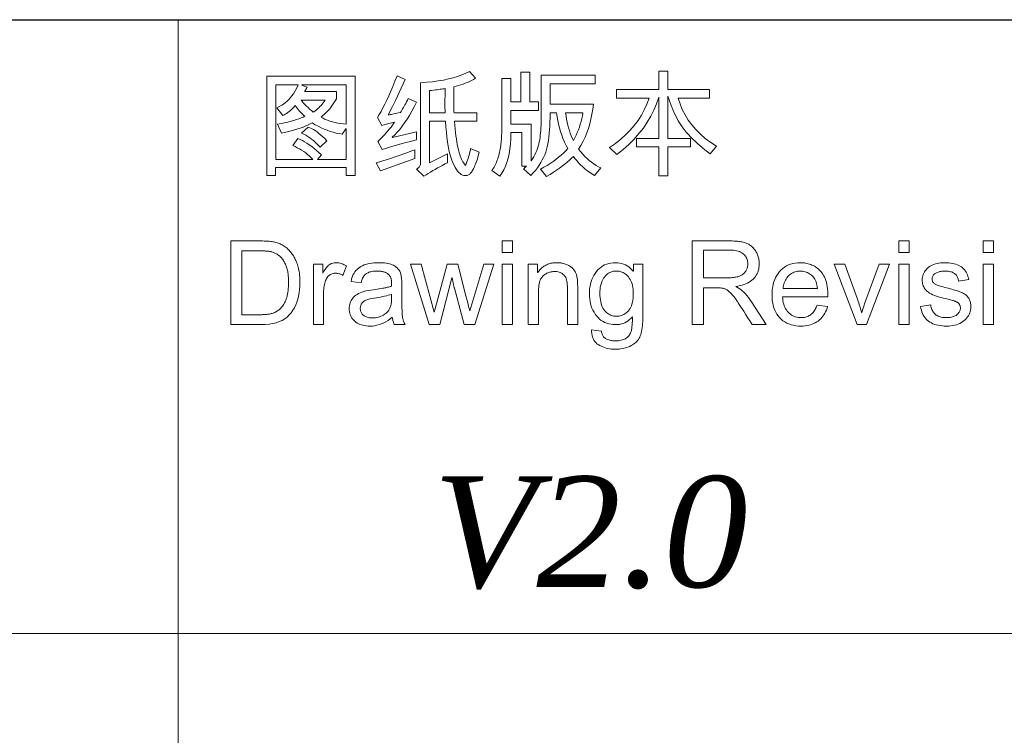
# Model space of a CAD drawing. Header units: millimetres. Extents: x 2984 to 3412, y -1556 to -1253.
# Tile 33 of 53: x 3341 to 3367, y -1512 to -1494. Entities that reach past the tile are written whole.
import ezdxf

# ---------------------------------------------------------------- set-up
doc = ezdxf.new("R2010")
doc.units = ezdxf.units.MM
doc.styles.get("Standard").update_dxf_attribs({"font": 'AcadEref.ttf'})

msp = doc.modelspace()

# ---------------------------------------------------------------- linework, layer by layer
at = {"color": 7, "lineweight": 25}
msp.add_line((3184.235, -1493.888), (3397.355, -1493.888), dxfattribs=at)
at = {"color": 7, "lineweight": 13}
for p, q in [((3345.227, -1493.888), (3345.227, -1541.408)), ((3184.228, -1509.728), (3397.355, -1509.728))]:
    msp.add_line(p, q, dxfattribs=at)
for points in [[(3352.988, -1497.309), (3352.94, -1497.502), (3352.922, -1497.549), (3352.904, -1497.592), (3352.887, -1497.632), (3352.871, -1497.67), (3352.855, -1497.704), (3352.84, -1497.735), (3352.825, -1497.762), (3352.811, -1497.787), (3352.797, -1497.809), (3352.784, -1497.827), (3352.771, -1497.843), (3352.758, -1497.858), (3352.743, -1497.87), (3352.728, -1497.881), (3352.713, -1497.891), (3352.697, -1497.898), (3352.68, -1497.904), (3352.662, -1497.909), (3352.644, -1497.911), (3352.625, -1497.912), (3352.592, -1497.909), (3352.559, -1497.899), (3352.527, -1497.882), (3352.495, -1497.859), (3352.463, -1497.83), (3352.432, -1497.793), (3352.401, -1497.751), (3352.37, -1497.701), (3352.34, -1497.645), (3352.31, -1497.583), (3352.281, -1497.513), (3352.255, -1497.434), (3352.23, -1497.348), (3352.208, -1497.253), (3352.188, -1497.15), (3352.17, -1497.038), (3352.154, -1496.918), (3352.141, -1496.79), (3352.129, -1496.654), (3352.12, -1496.509), (3351.706, -1496.509), (3351.706, -1497.583), (3352.167, -1497.348), (3352.167, -1497.577), (3352.102, -1497.611), (3352.038, -1497.646), (3351.975, -1497.68), (3351.913, -1497.714), (3351.852, -1497.749), (3351.792, -1497.783), (3351.733, -1497.818), (3351.675, -1497.853), (3351.617, -1497.888), (3351.561, -1497.924), (3351.368, -1497.747), (3351.389, -1497.735), (3351.407, -1497.721), (3351.423, -1497.707), (3351.437, -1497.691), (3351.449, -1497.674), (3351.459, -1497.657), (3351.466, -1497.638), (3351.472, -1497.618), (3351.475, -1497.597), (3351.476, -1497.575), (3351.476, -1495.513), (3351.634, -1495.502), (3351.784, -1495.487), (3351.928, -1495.467), (3352.064, -1495.444), (3352.194, -1495.417), (3352.317, -1495.386), (3352.432, -1495.351), (3352.541, -1495.312), (3352.642, -1495.27), (3352.737, -1495.223), (3352.889, -1495.398), (3352.84, -1495.427), (3352.789, -1495.455), (3352.737, -1495.481), (3352.683, -1495.505), (3352.628, -1495.528), (3352.572, -1495.549), (3352.515, -1495.569), (3352.456, -1495.587), (3352.395, -1495.604), (3352.333, -1495.619), (3352.333, -1495.735), (3352.334, -1495.84), (3352.334, -1495.934), (3352.334, -1496.018), (3352.335, -1496.09), (3352.335, -1496.152), (3352.336, -1496.202), (3352.337, -1496.242), (3352.338, -1496.27), (3352.339, -1496.288), (3352.924, -1496.288), (3352.924, -1496.509), (3352.348, -1496.509), (3352.357, -1496.612), (3352.367, -1496.709), (3352.377, -1496.8), (3352.388, -1496.885), (3352.399, -1496.964), (3352.41, -1497.038), (3352.421, -1497.106), (3352.433, -1497.167), (3352.446, -1497.224), (3352.459, -1497.274), (3352.472, -1497.32), (3352.486, -1497.365), (3352.501, -1497.407), (3352.517, -1497.447), (3352.534, -1497.486), (3352.551, -1497.522), (3352.57, -1497.556), (3352.589, -1497.588), (3352.609, -1497.619), (3352.63, -1497.647), (3352.649, -1497.603), (3352.667, -1497.559), (3352.684, -1497.515), (3352.7, -1497.471), (3352.714, -1497.427), (3352.727, -1497.383), (3352.739, -1497.339), (3352.75, -1497.296), (3352.76, -1497.252), (3352.768, -1497.209)], [(3356.126, -1497.713), (3355.964, -1497.912), (3355.896, -1497.868), (3355.831, -1497.823), (3355.769, -1497.776), (3355.709, -1497.728), (3355.653, -1497.679), (3355.6, -1497.629), (3355.55, -1497.577), (3355.503, -1497.524), (3355.458, -1497.47), (3355.417, -1497.414), (3355.369, -1497.463), (3355.317, -1497.513), (3355.26, -1497.563), (3355.198, -1497.615), (3355.131, -1497.666), (3355.059, -1497.719), (3354.983, -1497.772), (3354.902, -1497.825), (3354.817, -1497.879), (3354.726, -1497.934), (3354.57, -1497.742), (3354.657, -1497.695), (3354.74, -1497.646), (3354.819, -1497.596), (3354.895, -1497.545), (3354.967, -1497.493), (3355.035, -1497.439), (3355.1, -1497.385), (3355.161, -1497.329), (3355.219, -1497.273), (3355.273, -1497.215), (3355.228, -1497.13), (3355.187, -1497.044), (3355.15, -1496.956), (3355.116, -1496.866), (3355.085, -1496.775), (3355.058, -1496.682), (3355.035, -1496.587), (3355.015, -1496.49), (3354.998, -1496.391), (3354.985, -1496.291), (3354.817, -1496.291), (3354.817, -1496.409), (3354.814, -1496.521), (3354.809, -1496.628), (3354.803, -1496.73), (3354.794, -1496.827), (3354.784, -1496.919), (3354.772, -1497.005), (3354.759, -1497.087), (3354.743, -1497.164), (3354.725, -1497.235), (3354.705, -1497.304), (3354.68, -1497.372), (3354.65, -1497.44), (3354.617, -1497.507), (3354.579, -1497.575), (3354.536, -1497.642), (3354.489, -1497.708), (3354.438, -1497.775), (3354.382, -1497.84), (3354.322, -1497.906), (3354.135, -1497.734), (3354.145, -1497.726), (3354.153, -1497.718), (3354.161, -1497.711), (3354.169, -1497.704), (3354.176, -1497.697), (3354.183, -1497.691), (3354.189, -1497.685), (3354.195, -1497.68), (3354.2, -1497.675), (3354.205, -1497.67), (3354.09, -1497.67), (3354.09, -1496.802), (3353.805, -1496.802), (3353.802, -1496.95), (3353.793, -1497.09), (3353.778, -1497.221), (3353.758, -1497.345), (3353.732, -1497.461), (3353.701, -1497.569), (3353.665, -1497.669), (3353.623, -1497.761), (3353.575, -1497.845), (3353.522, -1497.921), (3353.315, -1497.776), (3353.335, -1497.749), (3353.354, -1497.72), (3353.372, -1497.689), (3353.39, -1497.657), (3353.407, -1497.624), (3353.423, -1497.589), (3353.438, -1497.553), (3353.453, -1497.515), (3353.467, -1497.475), (3353.48, -1497.435), (3353.492, -1497.393), (3353.503, -1497.351), (3353.513, -1497.31), (3353.523, -1497.268), (3353.531, -1497.226), (3353.538, -1497.185), (3353.545, -1497.143), (3353.55, -1497.101), (3353.555, -1497.059), (3353.558, -1497.018), (3353.561, -1496.973), (3353.564, -1496.924), (3353.566, -1496.87), (3353.568, -1496.812), (3353.57, -1496.748), (3353.571, -1496.68), (3353.573, -1496.606), (3353.573, -1496.528), (3353.574, -1496.445), (3353.574, -1496.358), (3353.574, -1495.404), (3353.805, -1495.404), (3353.805, -1496.008), (3354.066, -1496.008), (3354.066, -1495.245), (3354.294, -1495.245), (3354.294, -1496.008), (3354.521, -1496.008), (3354.521, -1496.228), (3353.805, -1496.228), (3353.805, -1496.581), (3354.328, -1496.581), (3354.328, -1497.526), (3354.363, -1497.475), (3354.394, -1497.424), (3354.423, -1497.371), (3354.449, -1497.318), (3354.473, -1497.264), (3354.493, -1497.21), (3354.511, -1497.154), (3354.526, -1497.098), (3354.539, -1497.041), (3354.549, -1496.984), (3354.557, -1496.925), (3354.564, -1496.865), (3354.57, -1496.805), (3354.575, -1496.743), (3354.58, -1496.68), (3354.584, -1496.616), (3354.587, -1496.551), (3354.589, -1496.484), (3354.59, -1496.417), (3354.591, -1496.349), (3354.591, -1495.32), (3355.976, -1495.32), (3355.976, -1495.543), (3354.82, -1495.543), (3354.82, -1496.066), (3355.936, -1496.066), (3355.919, -1496.198), (3355.898, -1496.327), (3355.872, -1496.453), (3355.841, -1496.575), (3355.805, -1496.693), (3355.764, -1496.807), (3355.718, -1496.918), (3355.668, -1497.026), (3355.613, -1497.13), (3355.553, -1497.23), (3355.606, -1497.295), (3355.661, -1497.357), (3355.716, -1497.415), (3355.772, -1497.469), (3355.829, -1497.519), (3355.887, -1497.566), (3355.946, -1497.608), (3356.005, -1497.647), (3356.065, -1497.682)], [(3359.111, -1497.155), (3358.947, -1497.348), (3358.879, -1497.296), (3358.812, -1497.244), (3358.746, -1497.19), (3358.683, -1497.136), (3358.62, -1497.08), (3358.559, -1497.024), (3358.5, -1496.967), (3358.442, -1496.908), (3358.386, -1496.849), (3358.331, -1496.788), (3358.277, -1496.724), (3358.225, -1496.654), (3358.174, -1496.577), (3358.125, -1496.495), (3358.076, -1496.405), (3358.029, -1496.31), (3357.983, -1496.208), (3357.938, -1496.099), (3357.895, -1495.985), (3357.853, -1495.864), (3357.853, -1496.953), (3358.435, -1496.953), (3358.435, -1497.172), (3357.853, -1497.172), (3357.853, -1497.915), (3357.623, -1497.915), (3357.623, -1497.172), (3357.044, -1497.172), (3357.044, -1496.953), (3357.62, -1496.953), (3357.62, -1495.887), (3357.563, -1496.056), (3357.496, -1496.219), (3357.416, -1496.379), (3357.325, -1496.533), (3357.223, -1496.683), (3357.109, -1496.828), (3356.984, -1496.968), (3356.848, -1497.104), (3356.699, -1497.236), (3356.54, -1497.362), (3356.353, -1497.183), (3356.501, -1497.081), (3356.638, -1496.973), (3356.765, -1496.86), (3356.883, -1496.741), (3356.989, -1496.616), (3357.086, -1496.487), (3357.172, -1496.351), (3357.248, -1496.21), (3357.314, -1496.063), (3357.369, -1495.911), (3356.531, -1495.911), (3356.531, -1495.692), (3357.623, -1495.692), (3357.623, -1495.217), (3357.853, -1495.217), (3357.853, -1495.692), (3358.93, -1495.692), (3358.93, -1495.911), (3358.124, -1495.911), (3358.17, -1496.061), (3358.228, -1496.205), (3358.298, -1496.344), (3358.379, -1496.476), (3358.472, -1496.604), (3358.577, -1496.725), (3358.693, -1496.841), (3358.821, -1496.951), (3358.96, -1497.056)], [(3349.79, -1497.912), (3349.56, -1497.912), (3349.56, -1497.704), (3347.735, -1497.704), (3347.735, -1497.912), (3347.508, -1497.912), (3347.508, -1495.347), (3349.79, -1495.347)], [(3351.374, -1496.988), (3351.279, -1497.012), (3351.185, -1497.036), (3351.093, -1497.06), (3351.002, -1497.084), (3350.912, -1497.108), (3350.824, -1497.133), (3350.737, -1497.157), (3350.651, -1497.182), (3350.567, -1497.207), (3350.484, -1497.233), (3350.375, -1497.031), (3350.434, -1496.971), (3350.49, -1496.913), (3350.542, -1496.858), (3350.59, -1496.804), (3350.635, -1496.753), (3350.676, -1496.704), (3350.714, -1496.657), (3350.749, -1496.613), (3350.78, -1496.57), (3350.807, -1496.53), (3350.768, -1496.539), (3350.731, -1496.548), (3350.695, -1496.557), (3350.66, -1496.566), (3350.627, -1496.576), (3350.595, -1496.585), (3350.564, -1496.594), (3350.534, -1496.603), (3350.506, -1496.612), (3350.478, -1496.621), (3350.363, -1496.412), (3350.409, -1496.337), (3350.456, -1496.254), (3350.504, -1496.164), (3350.553, -1496.067), (3350.603, -1495.963), (3350.654, -1495.852), (3350.706, -1495.733), (3350.76, -1495.608), (3350.815, -1495.475), (3350.87, -1495.335), (3351.075, -1495.429), (3351.024, -1495.546), (3350.975, -1495.656), (3350.927, -1495.762), (3350.881, -1495.862), (3350.837, -1495.956), (3350.794, -1496.045), (3350.752, -1496.128), (3350.713, -1496.206), (3350.674, -1496.279), (3350.637, -1496.346), (3350.653, -1496.343), (3350.671, -1496.34), (3350.694, -1496.336), (3350.72, -1496.331), (3350.75, -1496.325), (3350.783, -1496.319), (3350.821, -1496.311), (3350.861, -1496.302), (3350.906, -1496.293), (3350.954, -1496.282), (3350.973, -1496.254), (3350.993, -1496.223), (3351.012, -1496.191), (3351.032, -1496.157), (3351.052, -1496.122), (3351.072, -1496.085), (3351.093, -1496.046), (3351.114, -1496.006), (3351.135, -1495.964), (3351.156, -1495.92), (3351.371, -1496.017), (3351.311, -1496.137), (3351.249, -1496.25), (3351.188, -1496.357), (3351.126, -1496.457), (3351.063, -1496.551), (3351, -1496.638), (3350.937, -1496.718), (3350.873, -1496.793), (3350.808, -1496.861), (3350.744, -1496.922), (3350.749, -1496.929), (3351.374, -1496.783)], [(3349.56, -1497.496), (3349.56, -1496.693), (3349.555, -1496.693), (3349.454, -1496.841), (3349.377, -1496.828), (3349.3, -1496.812), (3349.222, -1496.793), (3349.145, -1496.769), (3349.068, -1496.742), (3348.99, -1496.711), (3348.912, -1496.677), (3348.835, -1496.639), (3348.757, -1496.597), (3348.679, -1496.552), (3348.631, -1496.578), (3348.576, -1496.604), (3348.514, -1496.63), (3348.446, -1496.657), (3348.37, -1496.683), (3348.288, -1496.71), (3348.199, -1496.736), (3348.103, -1496.763), (3348.001, -1496.79), (3347.891, -1496.817), (3347.781, -1496.587), (3347.878, -1496.569), (3347.969, -1496.549), (3348.054, -1496.529), (3348.134, -1496.509), (3348.207, -1496.488), (3348.275, -1496.467), (3348.338, -1496.445), (3348.394, -1496.423), (3348.445, -1496.4), (3348.489, -1496.377), (3348.466, -1496.358), (3348.443, -1496.337), (3348.419, -1496.315), (3348.395, -1496.291), (3348.371, -1496.264), (3348.346, -1496.236), (3348.32, -1496.206), (3348.295, -1496.174), (3348.268, -1496.14), (3348.242, -1496.104), (3348.211, -1496.139), (3348.181, -1496.172), (3348.15, -1496.203), (3348.118, -1496.231), (3348.086, -1496.258), (3348.053, -1496.283), (3348.021, -1496.305), (3347.987, -1496.326), (3347.953, -1496.344), (3347.919, -1496.36), (3347.767, -1496.159), (3347.842, -1496.122), (3347.913, -1496.081), (3347.979, -1496.034), (3348.041, -1495.983), (3348.098, -1495.926), (3348.15, -1495.865), (3348.199, -1495.798), (3348.243, -1495.726), (3348.282, -1495.65), (3348.317, -1495.568), (3347.738, -1495.568), (3347.738, -1497.496), (3348.7, -1497.496), (3348.655, -1497.451), (3348.609, -1497.408), (3348.561, -1497.367), (3348.512, -1497.327), (3348.461, -1497.29), (3348.408, -1497.255), (3348.353, -1497.222), (3348.296, -1497.19), (3348.238, -1497.161), (3348.178, -1497.134), (3348.308, -1496.956), (3348.367, -1496.98), (3348.426, -1497.008), (3348.485, -1497.04), (3348.546, -1497.076), (3348.606, -1497.116), (3348.668, -1497.16), (3348.729, -1497.208), (3348.792, -1497.26), (3348.855, -1497.316), (3348.918, -1497.376), (3348.821, -1497.496)], [(3349.56, -1496.581), (3349.56, -1495.568), (3348.414, -1495.568), (3348.414, -1495.574), (3348.547, -1495.631), (3348.542, -1495.64), (3348.538, -1495.65), (3348.533, -1495.66), (3348.527, -1495.67), (3348.521, -1495.681), (3348.515, -1495.693), (3348.508, -1495.705), (3348.501, -1495.717), (3348.494, -1495.73), (3348.486, -1495.743), (3349.304, -1495.743), (3349.304, -1495.93), (3349.274, -1495.984), (3349.242, -1496.036), (3349.207, -1496.087), (3349.171, -1496.137), (3349.132, -1496.185), (3349.092, -1496.231), (3349.049, -1496.276), (3349.005, -1496.32), (3348.958, -1496.362), (3348.909, -1496.403), (3348.963, -1496.432), (3349.019, -1496.459), (3349.077, -1496.483), (3349.139, -1496.505), (3349.202, -1496.524), (3349.269, -1496.54), (3349.338, -1496.554), (3349.409, -1496.566), (3349.484, -1496.575)], [(3352.114, -1495.664), (3352.085, -1495.668), (3352.054, -1495.673), (3352.02, -1495.678), (3351.983, -1495.683), (3351.944, -1495.688), (3351.902, -1495.694), (3351.857, -1495.7), (3351.809, -1495.705), (3351.759, -1495.712), (3351.706, -1495.718), (3351.706, -1496.288), (3352.109, -1496.288), (3352.109, -1496.267), (3352.108, -1496.246), (3352.107, -1496.224), (3352.107, -1496.201), (3352.106, -1496.178), (3352.106, -1496.155), (3352.105, -1496.132), (3352.105, -1496.108), (3352.105, -1496.083), (3352.105, -1496.058), (3352.105, -1496.028), (3352.105, -1495.995), (3352.106, -1495.96), (3352.106, -1495.924), (3352.107, -1495.885), (3352.108, -1495.845), (3352.109, -1495.802), (3352.111, -1495.758), (3352.112, -1495.712)], [(3349.017, -1495.963), (3348.395, -1495.963), (3348.409, -1495.983), (3348.426, -1496.005), (3348.448, -1496.03), (3348.473, -1496.058), (3348.503, -1496.088), (3348.536, -1496.12), (3348.573, -1496.155), (3348.615, -1496.192), (3348.66, -1496.231), (3348.709, -1496.274), (3348.746, -1496.247), (3348.781, -1496.22), (3348.815, -1496.191), (3348.848, -1496.162), (3348.879, -1496.131), (3348.909, -1496.099), (3348.938, -1496.067), (3348.966, -1496.033), (3348.992, -1495.998)], [(3355.665, -1496.291), (3355.215, -1496.291), (3355.228, -1496.374), (3355.242, -1496.455), (3355.258, -1496.533), (3355.275, -1496.608), (3355.295, -1496.681), (3355.316, -1496.751), (3355.338, -1496.819), (3355.363, -1496.884), (3355.389, -1496.947), (3355.417, -1497.007), (3355.453, -1496.939), (3355.487, -1496.87), (3355.518, -1496.8), (3355.547, -1496.73), (3355.573, -1496.659), (3355.596, -1496.587), (3355.617, -1496.514), (3355.635, -1496.441), (3355.651, -1496.366)], [(3349.059, -1497.01), (3348.887, -1497.18), (3348.846, -1497.133), (3348.803, -1497.089), (3348.759, -1497.047), (3348.713, -1497.007), (3348.666, -1496.969), (3348.617, -1496.934), (3348.567, -1496.9), (3348.516, -1496.869), (3348.463, -1496.841), (3348.408, -1496.814), (3348.573, -1496.657), (3348.618, -1496.674), (3348.664, -1496.696), (3348.71, -1496.722), (3348.758, -1496.751), (3348.806, -1496.785), (3348.855, -1496.822), (3348.905, -1496.863), (3348.956, -1496.908), (3349.007, -1496.957)], [(3351.328, -1497.465), (3350.444, -1497.791), (3350.332, -1497.583), (3350.429, -1497.555), (3350.526, -1497.524), (3350.623, -1497.493), (3350.722, -1497.461), (3350.821, -1497.428), (3350.921, -1497.393), (3351.022, -1497.357), (3351.123, -1497.32), (3351.225, -1497.282), (3351.328, -1497.243)], [(3346.58, -1499.596), (3347.325, -1499.596), (3347.364, -1499.596), (3347.401, -1499.597), (3347.438, -1499.598), (3347.473, -1499.599), (3347.508, -1499.601), (3347.541, -1499.603), (3347.573, -1499.606), (3347.604, -1499.609), (3347.634, -1499.612), (3347.663, -1499.616), (3347.691, -1499.62), (3347.719, -1499.626), (3347.746, -1499.633), (3347.774, -1499.641), (3347.801, -1499.65), (3347.828, -1499.66), (3347.855, -1499.672), (3347.881, -1499.685), (3347.907, -1499.698), (3347.933, -1499.713), (3347.959, -1499.729), (3347.983, -1499.746), (3348.007, -1499.765), (3348.031, -1499.784), (3348.054, -1499.805), (3348.076, -1499.827), (3348.098, -1499.85), (3348.119, -1499.874), (3348.139, -1499.9), (3348.158, -1499.926), (3348.177, -1499.954), (3348.195, -1499.982), (3348.213, -1500.011), (3348.229, -1500.041), (3348.245, -1500.072), (3348.259, -1500.103), (3348.273, -1500.136), (3348.286, -1500.169), (3348.299, -1500.203), (3348.31, -1500.238), (3348.321, -1500.274), (3348.33, -1500.311), (3348.338, -1500.35), (3348.346, -1500.39), (3348.352, -1500.432), (3348.357, -1500.476), (3348.361, -1500.521), (3348.363, -1500.567), (3348.365, -1500.615), (3348.365, -1500.664), (3348.363, -1500.758), (3348.356, -1500.848), (3348.345, -1500.935), (3348.329, -1501.019), (3348.309, -1501.099), (3348.284, -1501.176), (3348.254, -1501.249), (3348.22, -1501.319), (3348.182, -1501.386), (3348.139, -1501.449), (3348.09, -1501.507), (3348.035, -1501.559), (3347.973, -1501.606), (3347.905, -1501.645), (3347.83, -1501.679), (3347.749, -1501.707), (3347.661, -1501.728), (3347.566, -1501.744), (3347.465, -1501.753), (3347.358, -1501.756), (3346.58, -1501.756)], [(3353.847, -1499.897), (3353.581, -1499.897), (3353.581, -1499.596), (3353.847, -1499.596)], [(3360.39, -1501.756), (3360.03, -1501.756), (3359.968, -1501.658), (3359.911, -1501.568), (3359.859, -1501.486), (3359.811, -1501.411), (3359.769, -1501.345), (3359.731, -1501.286), (3359.698, -1501.235), (3359.671, -1501.192), (3359.648, -1501.157), (3359.63, -1501.13), (3359.614, -1501.107), (3359.598, -1501.085), (3359.582, -1501.063), (3359.566, -1501.042), (3359.55, -1501.022), (3359.533, -1501.002), (3359.516, -1500.983), (3359.5, -1500.965), (3359.482, -1500.947), (3359.465, -1500.93), (3359.448, -1500.914), (3359.431, -1500.899), (3359.415, -1500.886), (3359.398, -1500.873), (3359.382, -1500.862), (3359.366, -1500.852), (3359.35, -1500.844), (3359.334, -1500.836), (3359.319, -1500.83), (3359.303, -1500.825), (3359.288, -1500.821), (3359.271, -1500.817), (3359.253, -1500.814), (3359.235, -1500.811), (3359.215, -1500.808), (3359.194, -1500.806), (3359.173, -1500.805), (3359.15, -1500.804), (3359.127, -1500.803), (3359.102, -1500.803), (3358.772, -1500.803), (3358.772, -1501.756), (3358.486, -1501.756), (3358.486, -1499.596), (3359.443, -1499.596), (3359.481, -1499.596), (3359.518, -1499.597), (3359.554, -1499.598), (3359.589, -1499.6), (3359.623, -1499.602), (3359.655, -1499.605), (3359.686, -1499.608), (3359.715, -1499.612), (3359.744, -1499.616), (3359.771, -1499.621), (3359.797, -1499.627), (3359.823, -1499.633), (3359.848, -1499.641), (3359.872, -1499.65), (3359.896, -1499.66), (3359.919, -1499.671), (3359.941, -1499.683), (3359.962, -1499.697), (3359.984, -1499.711), (3360.004, -1499.726), (3360.023, -1499.743), (3360.042, -1499.76), (3360.06, -1499.778), (3360.077, -1499.797), (3360.092, -1499.817), (3360.107, -1499.838), (3360.121, -1499.859), (3360.134, -1499.882), (3360.147, -1499.905), (3360.158, -1499.929), (3360.168, -1499.954), (3360.177, -1499.978), (3360.185, -1500.004), (3360.192, -1500.029), (3360.198, -1500.055), (3360.203, -1500.081), (3360.207, -1500.107), (3360.209, -1500.133), (3360.211, -1500.16), (3360.212, -1500.187), (3360.21, -1500.235), (3360.205, -1500.281), (3360.198, -1500.325), (3360.187, -1500.367), (3360.173, -1500.408), (3360.156, -1500.446), (3360.136, -1500.482), (3360.113, -1500.517), (3360.086, -1500.55), (3360.057, -1500.58), (3360.025, -1500.609), (3359.989, -1500.635), (3359.951, -1500.66), (3359.911, -1500.682), (3359.867, -1500.702), (3359.82, -1500.72), (3359.771, -1500.735), (3359.719, -1500.749), (3359.664, -1500.76), (3359.606, -1500.769), (3359.606, -1500.775), (3359.649, -1500.796), (3359.692, -1500.821), (3359.734, -1500.85), (3359.775, -1500.884), (3359.816, -1500.921), (3359.856, -1500.962), (3359.896, -1501.008), (3359.936, -1501.057), (3359.974, -1501.111), (3360.013, -1501.168)], [(3358.772, -1500.546), (3359.385, -1500.546), (3359.421, -1500.546), (3359.456, -1500.545), (3359.489, -1500.544), (3359.521, -1500.541), (3359.551, -1500.538), (3359.58, -1500.535), (3359.607, -1500.531), (3359.633, -1500.526), (3359.657, -1500.521), (3359.679, -1500.515), (3359.7, -1500.508), (3359.721, -1500.5), (3359.74, -1500.49), (3359.759, -1500.48), (3359.776, -1500.468), (3359.793, -1500.455), (3359.809, -1500.441), (3359.824, -1500.426), (3359.839, -1500.409), (3359.852, -1500.392), (3359.864, -1500.373), (3359.875, -1500.354), (3359.885, -1500.335), (3359.894, -1500.315), (3359.901, -1500.295), (3359.907, -1500.274), (3359.911, -1500.253), (3359.914, -1500.231), (3359.916, -1500.209), (3359.917, -1500.187), (3359.916, -1500.158), (3359.913, -1500.13), (3359.907, -1500.102), (3359.9, -1500.076), (3359.89, -1500.051), (3359.878, -1500.026), (3359.864, -1500.002), (3359.848, -1499.979), (3359.83, -1499.957), (3359.809, -1499.936), (3359.786, -1499.917), (3359.761, -1499.899), (3359.732, -1499.884), (3359.701, -1499.87), (3359.667, -1499.859), (3359.63, -1499.85), (3359.59, -1499.843), (3359.548, -1499.837), (3359.502, -1499.834), (3359.454, -1499.833), (3358.772, -1499.833)], [(3364.078, -1499.897), (3363.813, -1499.897), (3363.813, -1499.596), (3364.078, -1499.596)], [(3366.257, -1499.897), (3365.992, -1499.897), (3365.992, -1499.596), (3366.257, -1499.596)], [(3346.866, -1501.5), (3347.328, -1501.5), (3347.356, -1501.499), (3347.384, -1501.499), (3347.41, -1501.498), (3347.437, -1501.497), (3347.462, -1501.495), (3347.487, -1501.493), (3347.511, -1501.491), (3347.535, -1501.488), (3347.558, -1501.485), (3347.581, -1501.482), (3347.603, -1501.478), (3347.626, -1501.472), (3347.648, -1501.466), (3347.67, -1501.458), (3347.693, -1501.449), (3347.715, -1501.439), (3347.738, -1501.428), (3347.761, -1501.415), (3347.784, -1501.401), (3347.806, -1501.386), (3347.829, -1501.37), (3347.85, -1501.351), (3347.871, -1501.33), (3347.891, -1501.308), (3347.911, -1501.283), (3347.929, -1501.256), (3347.947, -1501.228), (3347.964, -1501.197), (3347.98, -1501.164), (3347.996, -1501.13), (3348.01, -1501.093), (3348.023, -1501.054), (3348.034, -1501.013), (3348.044, -1500.969), (3348.052, -1500.923), (3348.059, -1500.875), (3348.064, -1500.824), (3348.068, -1500.771), (3348.07, -1500.716), (3348.071, -1500.658), (3348.071, -1500.626), (3348.07, -1500.594), (3348.068, -1500.563), (3348.066, -1500.532), (3348.064, -1500.502), (3348.06, -1500.472), (3348.057, -1500.442), (3348.052, -1500.413), (3348.048, -1500.384), (3348.042, -1500.356), (3348.036, -1500.328), (3348.029, -1500.3), (3348.02, -1500.273), (3348.011, -1500.247), (3348.001, -1500.221), (3347.99, -1500.196), (3347.978, -1500.171), (3347.965, -1500.146), (3347.951, -1500.123), (3347.936, -1500.099), (3347.92, -1500.077), (3347.904, -1500.055), (3347.888, -1500.035), (3347.87, -1500.017), (3347.853, -1499.999), (3347.835, -1499.983), (3347.817, -1499.968), (3347.798, -1499.954), (3347.778, -1499.941), (3347.758, -1499.93), (3347.738, -1499.919), (3347.719, -1499.91), (3347.699, -1499.901), (3347.679, -1499.893), (3347.66, -1499.886), (3347.64, -1499.88), (3347.621, -1499.875), (3347.601, -1499.871), (3347.582, -1499.867), (3347.563, -1499.864), (3347.544, -1499.862), (3347.523, -1499.86), (3347.501, -1499.858), (3347.479, -1499.857), (3347.455, -1499.855), (3347.43, -1499.854), (3347.404, -1499.853), (3347.377, -1499.853), (3347.349, -1499.853), (3347.319, -1499.852), (3346.866, -1499.852)], [(3349.562, -1500.241), (3349.471, -1500.486), (3349.451, -1500.475), (3349.431, -1500.465), (3349.412, -1500.457), (3349.392, -1500.449), (3349.373, -1500.443), (3349.354, -1500.438), (3349.335, -1500.434), (3349.315, -1500.431), (3349.296, -1500.429), (3349.278, -1500.428), (3349.248, -1500.43), (3349.221, -1500.434), (3349.195, -1500.441), (3349.17, -1500.45), (3349.147, -1500.462), (3349.125, -1500.477), (3349.105, -1500.494), (3349.086, -1500.514), (3349.068, -1500.537), (3349.052, -1500.562), (3349.038, -1500.59), (3349.025, -1500.619), (3349.013, -1500.651), (3349.003, -1500.686), (3348.995, -1500.722), (3348.988, -1500.76), (3348.982, -1500.801), (3348.979, -1500.844), (3348.976, -1500.888), (3348.975, -1500.935), (3348.975, -1501.756), (3348.71, -1501.756), (3348.71, -1500.193), (3348.952, -1500.193), (3348.952, -1500.428), (3348.958, -1500.428), (3348.984, -1500.377), (3349.012, -1500.331), (3349.041, -1500.29), (3349.072, -1500.255), (3349.104, -1500.225), (3349.138, -1500.201), (3349.173, -1500.182), (3349.211, -1500.168), (3349.249, -1500.16), (3349.289, -1500.157), (3349.316, -1500.158), (3349.344, -1500.161), (3349.371, -1500.165), (3349.398, -1500.171), (3349.425, -1500.178), (3349.453, -1500.188), (3349.48, -1500.199), (3349.507, -1500.211), (3349.535, -1500.225)], [(3351.079, -1501.756), (3350.801, -1501.756), (3350.794, -1501.741), (3350.787, -1501.725), (3350.78, -1501.708), (3350.774, -1501.69), (3350.768, -1501.671), (3350.763, -1501.651), (3350.758, -1501.631), (3350.754, -1501.609), (3350.75, -1501.586), (3350.746, -1501.563), (3350.693, -1501.607), (3350.638, -1501.646), (3350.583, -1501.68), (3350.526, -1501.71), (3350.469, -1501.735), (3350.411, -1501.756), (3350.352, -1501.772), (3350.292, -1501.784), (3350.232, -1501.791), (3350.17, -1501.793), (3350.122, -1501.792), (3350.076, -1501.788), (3350.031, -1501.782), (3349.989, -1501.773), (3349.949, -1501.762), (3349.911, -1501.748), (3349.875, -1501.732), (3349.841, -1501.714), (3349.81, -1501.693), (3349.78, -1501.669), (3349.753, -1501.644), (3349.729, -1501.616), (3349.707, -1501.588), (3349.688, -1501.557), (3349.673, -1501.525), (3349.66, -1501.492), (3349.65, -1501.457), (3349.643, -1501.42), (3349.638, -1501.382), (3349.637, -1501.342), (3349.638, -1501.304), (3349.643, -1501.267), (3349.649, -1501.231), (3349.659, -1501.197), (3349.671, -1501.165), (3349.687, -1501.133), (3349.705, -1501.103), (3349.725, -1501.075), (3349.749, -1501.047), (3349.775, -1501.022), (3349.804, -1500.997), (3349.838, -1500.975), (3349.876, -1500.954), (3349.917, -1500.934), (3349.963, -1500.917), (3350.013, -1500.901), (3350.067, -1500.887), (3350.125, -1500.874), (3350.187, -1500.863), (3350.253, -1500.854), (3350.5, -1500.817), (3350.528, -1500.813), (3350.554, -1500.808), (3350.579, -1500.803), (3350.603, -1500.798), (3350.627, -1500.793), (3350.649, -1500.787), (3350.671, -1500.781), (3350.691, -1500.776), (3350.71, -1500.769), (3350.729, -1500.763), (3350.729, -1500.74), (3350.729, -1500.718), (3350.728, -1500.698), (3350.728, -1500.679), (3350.727, -1500.661), (3350.726, -1500.645), (3350.725, -1500.63), (3350.724, -1500.617), (3350.723, -1500.605), (3350.721, -1500.594), (3350.72, -1500.584), (3350.717, -1500.574), (3350.714, -1500.564), (3350.711, -1500.554), (3350.707, -1500.544), (3350.702, -1500.534), (3350.697, -1500.523), (3350.691, -1500.513), (3350.685, -1500.502), (3350.678, -1500.492), (3350.67, -1500.481), (3350.662, -1500.471), (3350.652, -1500.462), (3350.642, -1500.453), (3350.631, -1500.444), (3350.619, -1500.436), (3350.606, -1500.428), (3350.592, -1500.42), (3350.578, -1500.413), (3350.562, -1500.406), (3350.546, -1500.4), (3350.528, -1500.395), (3350.51, -1500.39), (3350.49, -1500.386), (3350.469, -1500.382), (3350.447, -1500.379), (3350.424, -1500.377), (3350.4, -1500.375), (3350.375, -1500.374), (3350.349, -1500.374), (3350.315, -1500.375), (3350.283, -1500.377), (3350.253, -1500.38), (3350.223, -1500.384), (3350.196, -1500.39), (3350.169, -1500.397), (3350.144, -1500.405), (3350.121, -1500.415), (3350.099, -1500.425), (3350.078, -1500.437), (3350.059, -1500.451), (3350.041, -1500.467), (3350.024, -1500.485), (3350.009, -1500.505), (3349.995, -1500.528), (3349.982, -1500.553), (3349.97, -1500.579), (3349.959, -1500.608), (3349.95, -1500.64), (3349.942, -1500.673), (3349.683, -1500.639), (3349.693, -1500.592), (3349.705, -1500.548), (3349.72, -1500.506), (3349.738, -1500.466), (3349.759, -1500.429), (3349.782, -1500.394), (3349.808, -1500.361), (3349.837, -1500.331), (3349.868, -1500.304), (3349.902, -1500.278), (3349.939, -1500.255), (3349.978, -1500.235), (3350.02, -1500.217), (3350.065, -1500.201), (3350.112, -1500.188), (3350.162, -1500.177), (3350.215, -1500.168), (3350.27, -1500.162), (3350.328, -1500.159), (3350.388, -1500.157), (3350.443, -1500.158), (3350.495, -1500.161), (3350.544, -1500.165), (3350.59, -1500.171), (3350.633, -1500.178), (3350.672, -1500.187), (3350.709, -1500.198), (3350.743, -1500.211), (3350.774, -1500.225), (3350.802, -1500.241), (3350.827, -1500.258), (3350.85, -1500.275), (3350.872, -1500.294), (3350.891, -1500.313), (3350.908, -1500.333), (3350.923, -1500.353), (3350.937, -1500.374), (3350.948, -1500.396), (3350.957, -1500.419), (3350.964, -1500.442), (3350.97, -1500.466), (3350.975, -1500.492), (3350.979, -1500.519), (3350.983, -1500.547), (3350.986, -1500.577), (3350.989, -1500.608), (3350.991, -1500.64), (3350.993, -1500.674), (3350.994, -1500.709), (3350.994, -1500.745), (3350.994, -1501.102), (3350.994, -1501.165), (3350.995, -1501.224), (3350.995, -1501.278), (3350.996, -1501.328), (3350.997, -1501.374), (3350.999, -1501.415), (3351, -1501.453), (3351.002, -1501.486), (3351.004, -1501.514), (3351.007, -1501.539), (3351.01, -1501.561), (3351.013, -1501.583), (3351.018, -1501.605), (3351.024, -1501.627), (3351.031, -1501.649), (3351.039, -1501.67), (3351.048, -1501.692), (3351.057, -1501.713), (3351.068, -1501.735)], [(3353.363, -1500.193), (3352.873, -1501.756), (3352.597, -1501.756), (3352.35, -1500.817), (3352.349, -1500.816), (3352.348, -1500.812), (3352.346, -1500.806), (3352.344, -1500.797), (3352.341, -1500.786), (3352.338, -1500.772), (3352.334, -1500.755), (3352.329, -1500.736), (3352.324, -1500.715), (3352.319, -1500.691), (3352.313, -1500.667), (3352.308, -1500.645), (3352.304, -1500.625), (3352.3, -1500.608), (3352.297, -1500.593), (3352.294, -1500.58), (3352.292, -1500.57), (3352.29, -1500.562), (3352.289, -1500.556), (3352.289, -1500.552), (3352.283, -1500.552), (3351.972, -1501.756), (3351.695, -1501.756), (3351.215, -1500.193), (3351.491, -1500.193), (3351.831, -1501.43), (3351.884, -1501.22), (3352.162, -1500.193), (3352.435, -1500.193), (3352.646, -1501.012), (3352.663, -1501.077), (3352.678, -1501.136), (3352.692, -1501.189), (3352.704, -1501.236), (3352.714, -1501.278), (3352.723, -1501.313), (3352.73, -1501.343), (3352.736, -1501.367), (3352.74, -1501.384), (3352.743, -1501.397), (3352.749, -1501.397), (3353.104, -1500.193)], [(3353.847, -1501.756), (3353.581, -1501.756), (3353.581, -1500.193), (3353.847, -1500.193)], [(3355.529, -1501.756), (3355.262, -1501.756), (3355.262, -1500.806), (3355.262, -1500.759), (3355.259, -1500.716), (3355.255, -1500.675), (3355.249, -1500.638), (3355.241, -1500.603), (3355.231, -1500.572), (3355.22, -1500.543), (3355.207, -1500.518), (3355.193, -1500.495), (3355.176, -1500.476), (3355.158, -1500.459), (3355.139, -1500.443), (3355.119, -1500.43), (3355.097, -1500.418), (3355.073, -1500.408), (3355.049, -1500.4), (3355.023, -1500.394), (3354.995, -1500.389), (3354.967, -1500.387), (3354.937, -1500.386), (3354.913, -1500.386), (3354.89, -1500.388), (3354.867, -1500.391), (3354.845, -1500.395), (3354.822, -1500.4), (3354.8, -1500.406), (3354.778, -1500.414), (3354.756, -1500.423), (3354.735, -1500.432), (3354.714, -1500.443), (3354.693, -1500.455), (3354.674, -1500.468), (3354.656, -1500.482), (3354.639, -1500.497), (3354.624, -1500.512), (3354.609, -1500.529), (3354.596, -1500.547), (3354.584, -1500.565), (3354.574, -1500.585), (3354.564, -1500.605), (3354.556, -1500.627), (3354.548, -1500.651), (3354.542, -1500.676), (3354.536, -1500.703), (3354.531, -1500.732), (3354.527, -1500.762), (3354.524, -1500.794), (3354.522, -1500.828), (3354.52, -1500.864), (3354.52, -1500.901), (3354.52, -1501.756), (3354.255, -1501.756), (3354.255, -1500.193), (3354.493, -1500.193), (3354.493, -1500.414), (3354.499, -1500.414), (3354.516, -1500.389), (3354.534, -1500.365), (3354.553, -1500.343), (3354.573, -1500.321), (3354.593, -1500.302), (3354.614, -1500.283), (3354.636, -1500.266), (3354.659, -1500.25), (3354.682, -1500.235), (3354.706, -1500.221), (3354.731, -1500.209), (3354.757, -1500.198), (3354.784, -1500.189), (3354.811, -1500.18), (3354.839, -1500.173), (3354.868, -1500.168), (3354.898, -1500.163), (3354.928, -1500.16), (3354.959, -1500.158), (3354.991, -1500.157), (3355.016, -1500.158), (3355.041, -1500.159), (3355.065, -1500.161), (3355.09, -1500.164), (3355.114, -1500.168), (3355.139, -1500.173), (3355.163, -1500.179), (3355.188, -1500.186), (3355.212, -1500.193), (3355.236, -1500.202), (3355.26, -1500.211), (3355.282, -1500.221), (3355.304, -1500.232), (3355.324, -1500.244), (3355.344, -1500.257), (3355.362, -1500.271), (3355.379, -1500.285), (3355.396, -1500.301), (3355.411, -1500.317), (3355.425, -1500.334), (3355.438, -1500.352), (3355.451, -1500.37), (3355.462, -1500.388), (3355.472, -1500.407), (3355.481, -1500.426), (3355.489, -1500.445), (3355.496, -1500.464), (3355.502, -1500.483), (3355.507, -1500.503), (3355.511, -1500.523), (3355.515, -1500.544), (3355.518, -1500.566), (3355.52, -1500.589), (3355.523, -1500.614), (3355.525, -1500.641), (3355.526, -1500.668), (3355.528, -1500.698), (3355.528, -1500.728), (3355.529, -1500.76), (3355.529, -1500.794)], [(3357.21, -1501.545), (3357.21, -1501.61), (3357.208, -1501.672), (3357.204, -1501.73), (3357.2, -1501.785), (3357.194, -1501.836), (3357.186, -1501.884), (3357.178, -1501.929), (3357.168, -1501.97), (3357.157, -1502.008), (3357.144, -1502.043), (3357.13, -1502.075), (3357.113, -1502.105), (3357.095, -1502.135), (3357.074, -1502.162), (3357.052, -1502.189), (3357.027, -1502.213), (3357.001, -1502.237), (3356.972, -1502.259), (3356.941, -1502.279), (3356.908, -1502.298), (3356.874, -1502.316), (3356.838, -1502.331), (3356.801, -1502.345), (3356.762, -1502.357), (3356.722, -1502.367), (3356.681, -1502.375), (3356.639, -1502.381), (3356.595, -1502.386), (3356.55, -1502.389), (3356.503, -1502.39), (3356.451, -1502.388), (3356.401, -1502.385), (3356.352, -1502.379), (3356.305, -1502.371), (3356.26, -1502.36), (3356.217, -1502.347), (3356.175, -1502.332), (3356.135, -1502.314), (3356.097, -1502.294), (3356.061, -1502.272), (3356.027, -1502.247), (3355.997, -1502.219), (3355.971, -1502.187), (3355.948, -1502.153), (3355.928, -1502.116), (3355.913, -1502.076), (3355.9, -1502.033), (3355.891, -1501.987), (3355.886, -1501.938), (3355.884, -1501.886), (3356.142, -1501.925), (3356.146, -1501.95), (3356.151, -1501.973), (3356.158, -1501.994), (3356.166, -1502.015), (3356.175, -1502.034), (3356.187, -1502.052), (3356.199, -1502.068), (3356.213, -1502.084), (3356.229, -1502.098), (3356.246, -1502.111), (3356.265, -1502.123), (3356.285, -1502.133), (3356.306, -1502.143), (3356.329, -1502.151), (3356.354, -1502.158), (3356.38, -1502.163), (3356.408, -1502.167), (3356.437, -1502.171), (3356.468, -1502.172), (3356.5, -1502.173), (3356.54, -1502.172), (3356.578, -1502.17), (3356.614, -1502.165), (3356.647, -1502.16), (3356.679, -1502.152), (3356.708, -1502.143), (3356.735, -1502.132), (3356.759, -1502.119), (3356.782, -1502.105), (3356.802, -1502.089), (3356.821, -1502.072), (3356.838, -1502.054), (3356.853, -1502.035), (3356.867, -1502.016), (3356.879, -1501.996), (3356.89, -1501.975), (3356.9, -1501.953), (3356.908, -1501.931), (3356.914, -1501.908), (3356.919, -1501.884), (3356.923, -1501.859), (3356.927, -1501.832), (3356.93, -1501.804), (3356.933, -1501.773), (3356.935, -1501.741), (3356.937, -1501.706), (3356.939, -1501.67), (3356.94, -1501.632), (3356.94, -1501.593), (3356.941, -1501.551), (3356.905, -1501.59), (3356.868, -1501.625), (3356.829, -1501.656), (3356.788, -1501.682), (3356.746, -1501.705), (3356.701, -1501.723), (3356.655, -1501.738), (3356.607, -1501.748), (3356.558, -1501.754), (3356.506, -1501.756), (3356.446, -1501.754), (3356.389, -1501.747), (3356.334, -1501.736), (3356.281, -1501.72), (3356.231, -1501.7), (3356.183, -1501.675), (3356.138, -1501.646), (3356.095, -1501.612), (3356.054, -1501.573), (3356.016, -1501.531), (3355.981, -1501.484), (3355.95, -1501.436), (3355.922, -1501.385), (3355.898, -1501.331), (3355.877, -1501.276), (3355.861, -1501.218), (3355.848, -1501.157), (3355.839, -1501.094), (3355.833, -1501.029), (3355.831, -1500.962), (3355.833, -1500.894), (3355.838, -1500.829), (3355.847, -1500.765), (3355.86, -1500.704), (3355.876, -1500.646), (3355.896, -1500.59), (3355.919, -1500.536), (3355.946, -1500.484), (3355.977, -1500.434), (3356.011, -1500.387), (3356.048, -1500.344), (3356.088, -1500.305), (3356.131, -1500.27), (3356.177, -1500.24), (3356.225, -1500.215), (3356.277, -1500.194), (3356.33, -1500.178), (3356.387, -1500.167), (3356.447, -1500.16), (3356.509, -1500.157), (3356.563, -1500.16), (3356.616, -1500.166), (3356.666, -1500.177), (3356.714, -1500.193), (3356.76, -1500.213), (3356.804, -1500.237), (3356.846, -1500.266), (3356.886, -1500.3), (3356.924, -1500.338), (3356.96, -1500.38), (3356.966, -1500.38), (3356.966, -1500.193), (3357.21, -1500.193)], [(3361.984, -1501.041), (3360.813, -1501.041), (3360.817, -1501.092), (3360.824, -1501.14), (3360.833, -1501.186), (3360.844, -1501.229), (3360.858, -1501.27), (3360.874, -1501.309), (3360.892, -1501.345), (3360.913, -1501.378), (3360.936, -1501.409), (3360.961, -1501.438), (3360.988, -1501.464), (3361.016, -1501.487), (3361.046, -1501.508), (3361.077, -1501.525), (3361.109, -1501.541), (3361.143, -1501.553), (3361.178, -1501.562), (3361.214, -1501.569), (3361.251, -1501.573), (3361.29, -1501.575), (3361.32, -1501.574), (3361.349, -1501.572), (3361.377, -1501.568), (3361.404, -1501.562), (3361.43, -1501.555), (3361.455, -1501.546), (3361.479, -1501.535), (3361.502, -1501.523), (3361.524, -1501.51), (3361.545, -1501.495), (3361.565, -1501.478), (3361.584, -1501.459), (3361.603, -1501.439), (3361.62, -1501.417), (3361.636, -1501.394), (3361.651, -1501.369), (3361.666, -1501.342), (3361.679, -1501.314), (3361.691, -1501.284), (3361.703, -1501.252), (3361.975, -1501.286), (3361.961, -1501.334), (3361.944, -1501.379), (3361.926, -1501.423), (3361.905, -1501.464), (3361.881, -1501.502), (3361.856, -1501.539), (3361.828, -1501.573), (3361.798, -1501.605), (3361.766, -1501.634), (3361.732, -1501.662), (3361.696, -1501.687), (3361.658, -1501.709), (3361.618, -1501.729), (3361.577, -1501.746), (3361.533, -1501.76), (3361.488, -1501.772), (3361.441, -1501.781), (3361.393, -1501.788), (3361.342, -1501.792), (3361.29, -1501.793), (3361.221, -1501.791), (3361.155, -1501.784), (3361.093, -1501.773), (3361.033, -1501.758), (3360.977, -1501.739), (3360.923, -1501.715), (3360.873, -1501.687), (3360.825, -1501.655), (3360.781, -1501.618), (3360.74, -1501.577), (3360.702, -1501.532), (3360.668, -1501.484), (3360.639, -1501.433), (3360.613, -1501.379), (3360.591, -1501.322), (3360.573, -1501.261), (3360.559, -1501.197), (3360.55, -1501.13), (3360.544, -1501.06), (3360.542, -1500.987), (3360.544, -1500.914), (3360.549, -1500.845), (3360.559, -1500.778), (3360.572, -1500.713), (3360.59, -1500.652), (3360.611, -1500.594), (3360.636, -1500.538), (3360.665, -1500.485), (3360.697, -1500.435), (3360.734, -1500.387), (3360.774, -1500.344), (3360.817, -1500.305), (3360.863, -1500.27), (3360.913, -1500.24), (3360.965, -1500.215), (3361.021, -1500.194), (3361.08, -1500.178), (3361.142, -1500.167), (3361.207, -1500.16), (3361.275, -1500.157), (3361.309, -1500.158), (3361.343, -1500.16), (3361.377, -1500.164), (3361.41, -1500.169), (3361.443, -1500.176), (3361.476, -1500.184), (3361.509, -1500.194), (3361.541, -1500.205), (3361.573, -1500.218), (3361.605, -1500.233), (3361.636, -1500.249), (3361.666, -1500.267), (3361.695, -1500.287), (3361.724, -1500.31), (3361.751, -1500.334), (3361.778, -1500.361), (3361.803, -1500.389), (3361.827, -1500.42), (3361.851, -1500.453), (3361.874, -1500.488), (3361.895, -1500.526), (3361.913, -1500.568), (3361.93, -1500.614), (3361.944, -1500.663), (3361.956, -1500.717), (3361.966, -1500.774), (3361.974, -1500.835), (3361.98, -1500.9), (3361.983, -1500.969)], [(3363.574, -1500.193), (3362.983, -1501.756), (3362.736, -1501.756), (3362.142, -1500.193), (3362.422, -1500.193), (3362.744, -1501.097), (3362.762, -1501.147), (3362.778, -1501.193), (3362.793, -1501.236), (3362.806, -1501.276), (3362.817, -1501.313), (3362.827, -1501.346), (3362.836, -1501.375), (3362.843, -1501.402), (3362.849, -1501.425), (3362.853, -1501.445), (3362.859, -1501.445), (3362.864, -1501.426), (3362.87, -1501.405), (3362.876, -1501.383), (3362.884, -1501.359), (3362.891, -1501.335), (3362.9, -1501.309), (3362.909, -1501.281), (3362.919, -1501.253), (3362.929, -1501.223), (3362.94, -1501.192), (3363.303, -1500.193)], [(3364.078, -1501.756), (3363.813, -1501.756), (3363.813, -1500.193), (3364.078, -1500.193)], [(3365.355, -1500.63), (3365.351, -1500.605), (3365.345, -1500.582), (3365.338, -1500.559), (3365.33, -1500.538), (3365.32, -1500.518), (3365.309, -1500.5), (3365.297, -1500.482), (3365.283, -1500.466), (3365.268, -1500.452), (3365.251, -1500.438), (3365.233, -1500.426), (3365.214, -1500.415), (3365.194, -1500.405), (3365.172, -1500.397), (3365.148, -1500.39), (3365.124, -1500.384), (3365.098, -1500.38), (3365.071, -1500.377), (3365.042, -1500.375), (3365.012, -1500.374), (3364.982, -1500.375), (3364.954, -1500.376), (3364.926, -1500.379), (3364.9, -1500.382), (3364.875, -1500.387), (3364.851, -1500.393), (3364.828, -1500.399), (3364.806, -1500.407), (3364.786, -1500.416), (3364.767, -1500.426), (3364.749, -1500.436), (3364.733, -1500.448), (3364.719, -1500.461), (3364.707, -1500.474), (3364.696, -1500.489), (3364.688, -1500.504), (3364.681, -1500.521), (3364.677, -1500.538), (3364.674, -1500.557), (3364.673, -1500.576), (3364.674, -1500.594), (3364.676, -1500.611), (3364.68, -1500.627), (3364.685, -1500.642), (3364.692, -1500.655), (3364.7, -1500.668), (3364.71, -1500.68), (3364.721, -1500.69), (3364.733, -1500.7), (3364.747, -1500.708), (3364.764, -1500.717), (3364.783, -1500.725), (3364.805, -1500.734), (3364.83, -1500.743), (3364.858, -1500.753), (3364.889, -1500.763), (3364.923, -1500.773), (3364.959, -1500.783), (3364.999, -1500.794), (3365.041, -1500.806), (3365.09, -1500.818), (3365.135, -1500.83), (3365.179, -1500.842), (3365.22, -1500.854), (3365.258, -1500.865), (3365.294, -1500.876), (3365.327, -1500.887), (3365.358, -1500.898), (3365.386, -1500.908), (3365.412, -1500.918), (3365.436, -1500.928), (3365.459, -1500.939), (3365.481, -1500.95), (3365.502, -1500.963), (3365.521, -1500.976), (3365.54, -1500.99), (3365.557, -1501.005), (3365.574, -1501.02), (3365.589, -1501.037), (3365.604, -1501.054), (3365.617, -1501.072), (3365.628, -1501.092), (3365.638, -1501.113), (3365.647, -1501.135), (3365.655, -1501.159), (3365.661, -1501.184), (3365.666, -1501.21), (3365.669, -1501.238), (3365.671, -1501.267), (3365.672, -1501.298), (3365.67, -1501.339), (3365.665, -1501.379), (3365.657, -1501.417), (3365.645, -1501.455), (3365.629, -1501.49), (3365.61, -1501.525), (3365.588, -1501.558), (3365.563, -1501.59), (3365.534, -1501.621), (3365.501, -1501.65), (3365.466, -1501.677), (3365.428, -1501.701), (3365.388, -1501.723), (3365.346, -1501.741), (3365.301, -1501.757), (3365.255, -1501.77), (3365.205, -1501.78), (3365.154, -1501.787), (3365.1, -1501.791), (3365.044, -1501.793), (3364.986, -1501.792), (3364.931, -1501.788), (3364.878, -1501.782), (3364.827, -1501.773), (3364.779, -1501.761), (3364.734, -1501.748), (3364.692, -1501.731), (3364.652, -1501.712), (3364.614, -1501.691), (3364.579, -1501.667), (3364.547, -1501.64), (3364.518, -1501.611), (3364.491, -1501.58), (3364.466, -1501.546), (3364.444, -1501.509), (3364.425, -1501.47), (3364.409, -1501.429), (3364.394, -1501.385), (3364.383, -1501.338), (3364.374, -1501.289), (3364.638, -1501.249), (3364.643, -1501.281), (3364.649, -1501.311), (3364.657, -1501.34), (3364.667, -1501.367), (3364.678, -1501.392), (3364.691, -1501.416), (3364.706, -1501.438), (3364.722, -1501.458), (3364.74, -1501.477), (3364.759, -1501.494), (3364.78, -1501.509), (3364.803, -1501.523), (3364.827, -1501.535), (3364.853, -1501.546), (3364.88, -1501.555), (3364.909, -1501.562), (3364.94, -1501.568), (3364.972, -1501.572), (3365.006, -1501.574), (3365.041, -1501.575), (3365.075, -1501.574), (3365.108, -1501.572), (3365.138, -1501.568), (3365.168, -1501.563), (3365.195, -1501.557), (3365.221, -1501.549), (3365.245, -1501.539), (3365.268, -1501.528), (3365.289, -1501.516), (3365.308, -1501.502), (3365.326, -1501.487), (3365.342, -1501.471), (3365.355, -1501.455), (3365.367, -1501.438), (3365.378, -1501.421), (3365.386, -1501.403), (3365.393, -1501.384), (3365.397, -1501.365), (3365.4, -1501.345), (3365.401, -1501.324), (3365.4, -1501.31), (3365.399, -1501.297), (3365.397, -1501.284), (3365.394, -1501.272), (3365.39, -1501.261), (3365.386, -1501.25), (3365.38, -1501.239), (3365.374, -1501.229), (3365.366, -1501.22), (3365.358, -1501.211), (3365.349, -1501.203), (3365.34, -1501.195), (3365.331, -1501.187), (3365.321, -1501.18), (3365.31, -1501.173), (3365.299, -1501.167), (3365.288, -1501.162), (3365.276, -1501.156), (3365.264, -1501.151), (3365.251, -1501.147), (3365.237, -1501.142), (3365.219, -1501.137), (3365.199, -1501.131), (3365.175, -1501.124), (3365.147, -1501.117), (3365.117, -1501.109), (3365.083, -1501.101), (3365.046, -1501.091), (3365.007, -1501.081), (3364.963, -1501.071), (3364.899, -1501.055), (3364.839, -1501.038), (3364.784, -1501.02), (3364.733, -1501.002), (3364.687, -1500.983), (3364.645, -1500.963), (3364.608, -1500.943), (3364.575, -1500.922), (3364.547, -1500.9), (3364.524, -1500.878), (3364.503, -1500.855), (3364.485, -1500.831), (3364.469, -1500.806), (3364.455, -1500.78), (3364.443, -1500.753), (3364.434, -1500.726), (3364.426, -1500.697), (3364.421, -1500.668), (3364.418, -1500.638), (3364.417, -1500.607), (3364.418, -1500.568), (3364.423, -1500.531), (3364.431, -1500.495), (3364.442, -1500.461), (3364.456, -1500.428), (3364.473, -1500.397), (3364.493, -1500.366), (3364.517, -1500.338), (3364.543, -1500.31), (3364.573, -1500.284), (3364.605, -1500.26), (3364.64, -1500.238), (3364.676, -1500.219), (3364.715, -1500.203), (3364.756, -1500.189), (3364.799, -1500.178), (3364.844, -1500.169), (3364.892, -1500.162), (3364.941, -1500.159), (3364.993, -1500.157), (3365.048, -1500.158), (3365.1, -1500.162), (3365.15, -1500.167), (3365.197, -1500.175), (3365.242, -1500.185), (3365.284, -1500.197), (3365.324, -1500.211), (3365.361, -1500.228), (3365.396, -1500.246), (3365.428, -1500.267), (3365.458, -1500.29), (3365.485, -1500.315), (3365.51, -1500.343), (3365.533, -1500.372), (3365.552, -1500.404), (3365.57, -1500.438), (3365.585, -1500.474), (3365.597, -1500.512), (3365.607, -1500.552), (3365.615, -1500.595)], [(3366.257, -1501.756), (3365.992, -1501.756), (3365.992, -1500.193), (3366.257, -1500.193)], [(3356.531, -1501.539), (3356.565, -1501.538), (3356.597, -1501.534), (3356.629, -1501.527), (3356.661, -1501.518), (3356.691, -1501.506), (3356.721, -1501.491), (3356.749, -1501.473), (3356.778, -1501.453), (3356.805, -1501.43), (3356.832, -1501.405), (3356.857, -1501.376), (3356.879, -1501.343), (3356.899, -1501.307), (3356.916, -1501.268), (3356.93, -1501.224), (3356.942, -1501.177), (3356.951, -1501.127), (3356.958, -1501.072), (3356.961, -1501.015), (3356.963, -1500.953), (3356.962, -1500.898), (3356.958, -1500.846), (3356.952, -1500.797), (3356.943, -1500.75), (3356.931, -1500.706), (3356.918, -1500.664), (3356.901, -1500.625), (3356.883, -1500.589), (3356.861, -1500.555), (3356.838, -1500.524), (3356.812, -1500.495), (3356.785, -1500.47), (3356.757, -1500.447), (3356.728, -1500.428), (3356.698, -1500.411), (3356.666, -1500.398), (3356.633, -1500.387), (3356.599, -1500.38), (3356.564, -1500.375), (3356.528, -1500.374), (3356.491, -1500.376), (3356.455, -1500.38), (3356.421, -1500.388), (3356.388, -1500.399), (3356.357, -1500.412), (3356.327, -1500.429), (3356.298, -1500.449), (3356.271, -1500.472), (3356.245, -1500.498), (3356.221, -1500.527), (3356.198, -1500.559), (3356.178, -1500.593), (3356.16, -1500.629), (3356.145, -1500.668), (3356.132, -1500.709), (3356.121, -1500.752), (3356.113, -1500.797), (3356.107, -1500.845), (3356.103, -1500.895), (3356.102, -1500.947), (3356.104, -1501.007), (3356.107, -1501.064), (3356.114, -1501.117), (3356.122, -1501.167), (3356.133, -1501.214), (3356.147, -1501.257), (3356.163, -1501.297), (3356.182, -1501.334), (3356.203, -1501.367), (3356.227, -1501.397), (3356.252, -1501.424), (3356.279, -1501.448), (3356.306, -1501.47), (3356.335, -1501.488), (3356.365, -1501.504), (3356.396, -1501.517), (3356.428, -1501.527), (3356.461, -1501.534), (3356.496, -1501.538)], [(3361.712, -1500.823), (3361.707, -1500.777), (3361.7, -1500.733), (3361.691, -1500.692), (3361.68, -1500.654), (3361.666, -1500.618), (3361.65, -1500.585), (3361.632, -1500.555), (3361.612, -1500.527), (3361.589, -1500.502), (3361.563, -1500.479), (3361.537, -1500.459), (3361.51, -1500.441), (3361.482, -1500.426), (3361.454, -1500.412), (3361.425, -1500.4), (3361.396, -1500.391), (3361.367, -1500.383), (3361.337, -1500.378), (3361.306, -1500.375), (3361.275, -1500.374), (3361.239, -1500.375), (3361.203, -1500.379), (3361.169, -1500.385), (3361.136, -1500.394), (3361.105, -1500.405), (3361.075, -1500.419), (3361.046, -1500.435), (3361.018, -1500.454), (3360.992, -1500.475), (3360.967, -1500.499), (3360.944, -1500.525), (3360.923, -1500.552), (3360.904, -1500.581), (3360.887, -1500.611), (3360.872, -1500.643), (3360.859, -1500.676), (3360.848, -1500.711), (3360.839, -1500.747), (3360.832, -1500.784), (3360.827, -1500.823)], [(3350.729, -1501.068), (3350.729, -1500.972), (3350.686, -1500.986), (3350.642, -1500.999), (3350.596, -1501.011), (3350.548, -1501.023), (3350.498, -1501.034), (3350.446, -1501.045), (3350.392, -1501.055), (3350.337, -1501.065), (3350.28, -1501.074), (3350.22, -1501.082), (3350.163, -1501.092), (3350.112, -1501.105), (3350.067, -1501.122), (3350.028, -1501.142), (3349.995, -1501.166), (3349.968, -1501.193), (3349.947, -1501.224), (3349.932, -1501.258), (3349.923, -1501.295), (3349.92, -1501.336), (3349.921, -1501.357), (3349.923, -1501.378), (3349.927, -1501.397), (3349.933, -1501.416), (3349.94, -1501.434), (3349.949, -1501.452), (3349.96, -1501.468), (3349.972, -1501.484), (3349.986, -1501.499), (3350.001, -1501.514), (3350.018, -1501.527), (3350.036, -1501.539), (3350.056, -1501.549), (3350.077, -1501.558), (3350.1, -1501.566), (3350.124, -1501.572), (3350.149, -1501.577), (3350.176, -1501.581), (3350.204, -1501.583), (3350.234, -1501.584), (3350.272, -1501.582), (3350.31, -1501.579), (3350.347, -1501.573), (3350.383, -1501.565), (3350.418, -1501.554), (3350.452, -1501.541), (3350.485, -1501.526), (3350.518, -1501.509), (3350.549, -1501.489), (3350.579, -1501.467), (3350.608, -1501.441), (3350.633, -1501.413), (3350.656, -1501.381), (3350.675, -1501.347), (3350.691, -1501.308), (3350.705, -1501.267), (3350.715, -1501.222), (3350.723, -1501.174), (3350.727, -1501.123)]]:
    msp.add_lwpolyline(points, close=True, dxfattribs=at)

# ---------------------------------------------------------------- texts
at = {"insert": (3351.798, -1505.646), "char_height": 2.88, "width": 15.91721, "attachment_point": 1}
msp.add_mtext('{\\fMicrosoft YaHei|b0|i0|c134|p0;V2.0}', dxfattribs=at)

doc.saveas('drawing.dxf')
